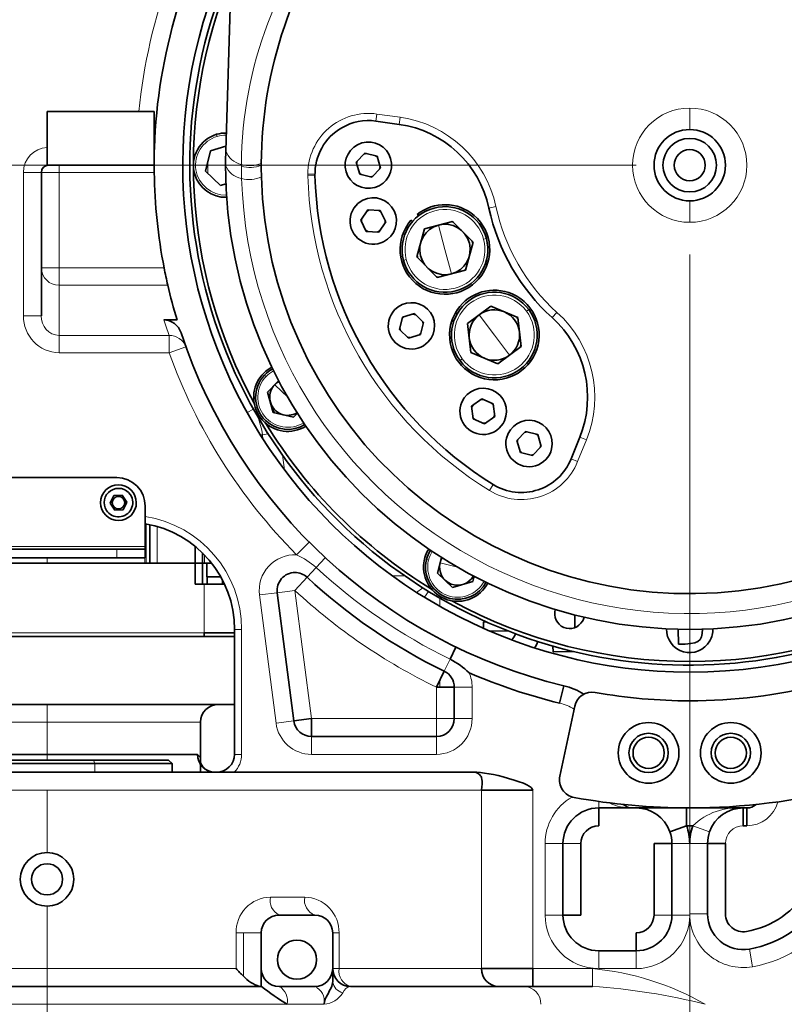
# Model space of a CAD drawing. Header units: millimetres. Extents: x 174 to 8746, y 150 to 6154.
# Tile 18 of 49: x 1941 to 2155, y 3447 to 3723. Entities that reach past the tile are written whole.
import ezdxf

# ---------------------------------------------------------------- set-up
doc = ezdxf.new("R2010")
doc.units = ezdxf.units.MM
doc.header["$MEASUREMENT"] = 0
doc.layers.add('图层0000', color=7, linetype='Continuous', lineweight=25)
doc.layers.add('图层1', color=7, linetype='Continuous', lineweight=35)
doc.dimstyles.new('线性样式 (GB)', dxfattribs={"dimtxt": 2, "dimasz": 2, "dimexe": 1, "dimexo": 0.5, "dimgap": 0.5, "dimtad": 1, "dimdsep": 46, "dimcen": -2.127267, "dimclrd": 7, "dimclre": 7, "dimclrt": 7, "dimadec": 0, "dimazin": 0, "dimtfac": 0.7, "dimtmove": 0, "dimatfit": 1, "dimfxl": 1, "dimfrac": 2, "dimtolj": 1, "dimtzin": 0, "dimlwd": 18, "dimlwe": 18, "dimarcsym": 0})

# ---------------------------------------------------------------- blocks, each defined once
blk = doc.blocks.new('DimBlk2726')
at = {"layer": '图层0000', "color": 7, "linetype": 'Continuous', "lineweight": 18}
for p, q in [((1948.39, 3474.46), (1948.39, 2550.71)), ((2783.36, 2737.9), (2783.36, 2550.71)), ((2008.39, 2580.71), (2723.36, 2580.71))]:
    blk.add_line(p, q, dxfattribs=at)
at = {"layer": '图层0000', "color": 7, "linetype": 'Continuous', "lineweight": -3}
for points in [[(2008.39, 2596.78), (1948.39, 2580.71), (2008.39, 2564.63)], [(2723.36, 2564.63), (2783.36, 2580.71), (2723.36, 2596.78)]]:
    blk.add_solid(points, dxfattribs=at)
at = {"layer": '图层0000', "color": 7, "linetype": 'Continuous', "lineweight": 18, "insert": (2438.56, 2594.36), "char_height": 60, "attachment_point": 8, "line_spacing_factor": 1.2}
blk.add_mtext('\\T1.562500;\\W1;\\FSimSun|b0|i0;28', dxfattribs=at)
blk = doc.blocks.new('DimBlk2727')
at = {"layer": '图层0000', "color": 7, "linetype": 'Continuous', "lineweight": 18}
for p, q in [((3868.7, 3666.96), (3868.7, 2430.71)), ((1948.39, 3474.46), (1948.39, 2430.71)), ((2008.39, 2460.71), (3808.7, 2460.71))]:
    blk.add_line(p, q, dxfattribs=at)
at = {"layer": '图层0000', "color": 7, "linetype": 'Continuous', "lineweight": -3}
for points in [[(2008.39, 2476.78), (1948.39, 2460.71), (2008.39, 2444.63)], [(3808.7, 2444.63), (3868.7, 2460.71), (3808.7, 2476.78)]]:
    blk.add_solid(points, dxfattribs=at)
at = {"layer": '图层0000', "color": 7, "linetype": 'Continuous', "lineweight": 18, "insert": (2687.76, 2474.36), "char_height": 60, "attachment_point": 8, "line_spacing_factor": 1.2}
blk.add_mtext('\\T1.562500;\\W1;\\FSimSun|b0|i0;64', dxfattribs=at)
blk = doc.blocks.new('DimBlk2729')
at = {"layer": '图层0000', "color": 7, "linetype": 'Continuous', "lineweight": 18}
for p, q in [((2113.39, 3681.96), (1434.02, 3681.96)), ((1464.02, 3232.36), (1464.02, 3621.96)), ((2104.73, 3172.36), (1434.02, 3172.36))]:
    blk.add_line(p, q, dxfattribs=at)
at = {"layer": '图层0000', "color": 7, "linetype": 'Continuous', "lineweight": -3}
for points in [[(1480.09, 3621.96), (1464.02, 3681.96), (1447.94, 3621.96)], [(1447.94, 3232.36), (1464.02, 3172.36), (1480.09, 3232.36)]]:
    blk.add_solid(points, dxfattribs=at)
at = {"layer": '图层0000', "color": 7, "linetype": 'Continuous', "lineweight": 18, "insert": (1450.36, 3466.5), "char_height": 60, "attachment_point": 8, "rotation": 90, "line_spacing_factor": 1.2}
blk.add_mtext('\\T1.375000;\\W1;\\FSimSun|b0|i0;16.99', dxfattribs=at)
blk = doc.blocks.new('DimBlk2730')
at = {"layer": '图层0000', "color": 7, "linetype": 'Continuous', "lineweight": 18}
for p, q in [((2113.39, 4481.96), (1446.34, 4481.96)), ((1476.34, 3741.96), (1476.34, 4421.96)), ((2113.39, 3681.96), (1446.34, 3681.96))]:
    blk.add_line(p, q, dxfattribs=at)
at = {"layer": '图层0000', "color": 7, "linetype": 'Continuous', "lineweight": -3}
for points in [[(1492.41, 4421.96), (1476.34, 4481.96), (1460.26, 4421.96)], [(1460.26, 3741.96), (1476.34, 3681.96), (1492.41, 3741.96)]]:
    blk.add_solid(points, dxfattribs=at)
at = {"layer": '图层0000', "color": 7, "linetype": 'Continuous', "lineweight": 18, "insert": (1462.68, 4174.15), "char_height": 60, "attachment_point": 8, "rotation": 90, "line_spacing_factor": 1.2}
blk.add_mtext('\\T1.375000;\\W1;\\FSimSun|b0|i0;26.67', dxfattribs=at)
blk = doc.blocks.new('DimBlk2750')
at = {"layer": '图层0000', "color": 7, "linetype": 'Continuous', "lineweight": 18}
for p, q in [((2113.39, 5422.27), (275.03, 5422.27)), ((305.03, 5362.27), (305.03, 3232.36)), ((2104.73, 3172.36), (275.03, 3172.36))]:
    blk.add_line(p, q, dxfattribs=at)
at = {"layer": '图层0000', "color": 7, "linetype": 'Continuous', "lineweight": -3}
for points in [[(321.11, 5362.27), (305.03, 5422.27), (288.95, 5362.27)], [(288.95, 3232.36), (305.03, 3172.36), (321.11, 3232.36)]]:
    blk.add_solid(points, dxfattribs=at)
at = {"layer": '图层0000', "color": 7, "linetype": 'Continuous', "lineweight": 18, "insert": (290.92, 4174.15), "char_height": 60, "attachment_point": 8, "rotation": 90, "line_spacing_factor": 1.2}
blk.add_mtext('\\T1.531250;\\W1;\\FSimSun|b0|i0;75', dxfattribs=at)
blk = doc.blocks.new('DimBlk2751')
at = {"layer": '图层0000', "color": 7, "linetype": 'Continuous', "lineweight": 18}
for p, q in [((2128.39, 3656.96), (2128.39, 3237.53)), ((1948.39, 3431.96), (1948.39, 3237.53)), ((2068.39, 3267.53), (2008.39, 3267.53)), ((2128.39, 3267.53), (2364.26, 3267.53))]:
    blk.add_line(p, q, dxfattribs=at)
at = {"layer": '图层0000', "color": 7, "linetype": 'Continuous', "lineweight": -3}
for points in [[(2008.39, 3283.61), (1948.39, 3267.53), (2008.39, 3251.46)], [(2068.39, 3251.46), (2128.39, 3267.53), (2068.39, 3283.61)]]:
    blk.add_solid(points, dxfattribs=at)
at = {"layer": '图层0000', "color": 7, "linetype": 'Continuous', "lineweight": 18, "insert": (2255.78, 3281.19), "char_height": 60, "attachment_point": 8, "line_spacing_factor": 1.2}
blk.add_mtext('\\T1.484375;\\W1;\\FSimSun|b0|i0;180', dxfattribs=at)

msp = doc.modelspace()

# ---------------------------------------------------------------- hatches: boundary and pattern name
at = {"layer": '图层0000', "linetype": 'Continuous', "lineweight": -3}
h = msp.add_hatch(dxfattribs=at)
h.set_pattern_fill('ANSI31', color=256, scale=95.25, style=0, pattern_type=2)
h.set_pattern_definition([(45, (0, 0), (-67.3519, 67.3519), [])])
edge = h.paths.add_edge_path(flags=16)
edge.add_arc((2928.394, 3681.96), 940.31, 261.127489, 360)
edge.add_arc((2128.394, 3681.96), 1740.31, 0, 160)
edge.add_arc((1376.64, 3955.576), 940.31, 23.285228, 160)
edge.add_arc((2128.394, 3681.96), 654.97, 0, 80.157033)
edge.add_line((2783.364, 3681.96), (2783.364, 2752.901))

# ---------------------------------------------------------------- linework, layer by layer
at = {"layer": '图层0000', "color": 251, "linetype": 'Continuous', "lineweight": 18}
for p, q in [((2128.394, 3691.96), (2128.394, 3697.96)), ((2040.517, 3694.31), (2040.795, 3696.291)), ((2047.276, 3695.38), (2040.795, 3696.291)), ((2047.276, 3695.38), (2046.998, 3693.399)), ((1996.055, 3690.027), (1995.888, 3690.604)), ((1978.394, 3686.801), (1978.472, 3686.798)), ((1951.789, 3679.96), (1951.789, 3681.96)), ((2002.835, 3681.659), (2002.835, 3682.191)), ((1946.789, 3679.96), (1941.789, 3679.96)), ((1941.789, 3679.96), (1941.789, 3639.78)), ((1946.789, 3679.96), (1951.789, 3679.96)), ((1978.408, 3679.96), (1951.789, 3679.96)), ((1951.789, 3679.96), (1951.789, 3653.177)), ((2021.429, 3679.456), (2023.429, 3679.456)), ((2021.429, 3679.456), (2021.436, 3678.983)), ((2021.436, 3678.983), (2023.435, 3679.039)), ((2074.117, 3670.372), (2072.162, 3669.955)), ((2128.394, 3665.96), (2128.394, 3671.96)), ((2058.05, 3665.195), (2059.844, 3658.356)), ((2070.678, 3661.198), (2071.451, 3661.401)), ((2059.844, 3658.356), (2061.639, 3651.516)), ((2048.237, 3655.311), (2049.011, 3655.514)), ((1946.789, 3653.177), (1951.789, 3653.177)), ((1951.789, 3653.177), (1981.182, 3653.177)), ((1951.789, 3653.177), (1951.789, 3648.348)), ((1982.209, 3648.348), (1951.789, 3648.348)), ((1951.789, 3648.348), (1951.789, 3634.257)), ((2069.452, 3640.065), (2073.678, 3634.395)), ((2082.658, 3641.089), (2083.299, 3641.567)), ((2091.221, 3640.748), (2089.881, 3639.263)), ((1946.789, 3639.78), (1941.789, 3639.78)), ((2073.678, 3634.395), (2077.904, 3628.726)), ((1951.789, 3634.257), (1982.568, 3634.257)), ((1951.789, 3634.257), (1951.789, 3629.427)), ((1982.568, 3629.427), (1982.568, 3634.257)), ((1951.789, 3629.427), (1982.568, 3629.427)), ((1987.272, 3631.122), (1982.568, 3629.427)), ((2064.057, 3627.224), (2064.698, 3627.702)), ((2009.751, 3622.777), (2009.318, 3623.192)), ((2012.163, 3620.462), (2015.811, 3616.96)), ((2006.186, 3613.658), (2004.44, 3612.683)), ((2008.163, 3606.406), (2008.721, 3606.478)), ((2008.721, 3606.478), (2010.351, 3606.688)), ((2008.875, 3605.285), (2008.721, 3606.478)), ((2097.006, 3598.931), (2099.457, 3604.999)), ((2097.603, 3605.748), (2099.457, 3604.999)), ((2014.337, 3600.775), (2014.867, 3596.663)), ((2097.006, 3598.931), (2095.151, 3599.68)), ((2072.337, 3590.819), (2073.385, 3592.523)), ((1976.194, 3570.46), (1976.194, 3581.488)), ((1979.194, 3570.46), (1979.194, 3580.789)), ((1975.894, 3575.196), (1920.894, 3575.196)), ((1967.894, 3571.96), (1967.894, 3574.46)), ((2021.835, 3576.389), (2018.283, 3572.87)), ((1948.394, 3571.96), (1948.394, 3570.46)), ((1975.773, 3571.96), (1975.773, 3570.46)), ((1992.536, 3570.46), (1992.536, 3572.735)), ((2026.327, 3572.041), (2023.775, 3569.293)), ((2055.238, 3571.384), (2054.655, 3571.528)), ((2021.223, 3566.545), (2023.775, 3569.293)), ((2058.483, 3570.585), (2063.394, 3569.376)), ((2017.821, 3562.881), (2021.223, 3566.545)), ((2045.094, 3566.96), (2048.551, 3566.96)), ((1992.394, 3550.96), (1992.394, 3564.61)), ((2012.862, 3562.242), (2017.821, 3562.881)), ((2017.821, 3562.881), (2022.451, 3526.96)), ((2053.658, 3563.577), (2051.903, 3562.323)), ((2012.862, 3562.242), (2007.903, 3561.602)), ((2007.903, 3561.602), (2012.533, 3525.681)), ((2055.264, 3562.578), (2054.099, 3560.946)), ((2058.619, 3561.106), (2058.394, 3560.716)), ((2058.394, 3560.716), (2058.394, 3558.412)), ((2000.894, 3551.96), (2002.894, 3551.96)), ((2002.894, 3516.96), (2002.894, 3551.96)), ((1904.394, 3550.96), (1992.394, 3550.96)), ((2061.271, 3543.636), (2059.634, 3540.262)), ((2057.451, 3535.764), (2057.451, 3526.96)), ((2058.394, 3537.708), (2058.394, 3535.764)), ((2062.451, 3535.764), (2067.451, 3535.764)), ((2067.451, 3526.96), (2067.451, 3535.764)), ((1948.394, 3525.96), (1948.394, 3530.96)), ((2057.451, 3526.96), (2022.451, 3526.96)), ((2062.451, 3526.96), (2057.451, 3526.96)), ((2057.451, 3526.96), (2057.451, 3521.96)), ((2062.451, 3526.96), (2067.451, 3526.96)), ((1905.394, 3525.96), (1948.394, 3525.96)), ((1991.394, 3525.96), (1948.394, 3525.96)), ((1948.394, 3525.96), (1948.394, 3516.96)), ((2017.492, 3526.32), (2012.533, 3525.681)), ((2022.451, 3521.96), (2022.451, 3516.96)), ((2057.451, 3521.96), (2057.451, 3516.96)), ((1948.394, 3515.36), (1948.394, 3516.96)), ((2000.894, 3516.96), (2002.894, 3516.96)), ((2022.451, 3516.96), (2057.451, 3516.96)), ((1961.406, 3515.36), (1961.788, 3514.36)), ((1961.788, 3514.36), (1961.788, 3511.96)), ((1948.394, 3506.96), (1820.894, 3506.96)), ((1948.394, 3489.46), (1948.394, 3506.96)), ((1948.394, 3506.96), (2070.092, 3506.96)), ((2070.092, 3506.96), (2070.092, 3456.96)), ((2084.409, 3456.96), (2084.409, 3506.96)), ((2102.893, 3503.775), (2102.893, 3501.96)), ((2129.252, 3496.96), (2133.966, 3495.293)), ((2092.893, 3491.96), (2087.893, 3491.96)), ((2087.893, 3491.96), (2087.893, 3471.96)), ((2092.893, 3491.96), (2097.893, 3491.96)), ((2123.394, 3491.96), (2128.394, 3491.96)), ((2128.394, 3472.26), (2128.394, 3491.96)), ((2128.394, 3491.96), (2133.394, 3491.96)), ((1948.394, 3456.96), (1948.394, 3474.46)), ((2020.564, 3476.96), (2010.942, 3476.96)), ((2092.893, 3471.96), (2087.893, 3471.96)), ((2118.394, 3471.96), (2123.394, 3471.96)), ((2123.394, 3471.96), (2128.395, 3471.96)), ((2128.395, 3471.96), (2128.394, 3472.26)), ((2128.394, 3472.26), (2133.394, 3472.26)), ((2001.319, 3466.96), (2003.394, 3466.96)), ((2001.319, 3466.96), (2001.319, 3456.96)), ((2008.394, 3466.96), (2003.394, 3466.96)), ((2003.394, 3466.96), (2003.394, 3454.848)), ((2028.394, 3466.96), (2030.187, 3466.96)), ((2030.187, 3456.96), (2030.187, 3466.96)), ((2102.893, 3461.96), (2102.893, 3456.96)), ((2113.394, 3461.96), (2113.394, 3456.96)), ((2145.984, 3457.485), (2145.121, 3462.41)), ((1895.47, 3456.96), (1948.394, 3456.96)), ((1948.394, 3456.96), (2001.319, 3456.96)), ((2028.394, 3456.96), (2030.187, 3456.96)), ((2030.187, 3456.96), (2070.092, 3456.96)), ((2101.142, 3456.96), (2084.409, 3456.96)), ((2101.143, 3451.96), (2101.142, 3456.96)), ((2102.893, 3456.96), (2113.394, 3456.96)), ((1948.394, 3446.96), (1888.394, 3446.96)), ((1948.394, 3431.96), (1948.394, 3446.96)), ((1948.394, 3446.96), (2015.636, 3446.96)), ((2015.636, 3446.96), (2025.981, 3446.96))]:
    msp.add_line(p, q, dxfattribs=at)
at = {"layer": '图层0000', "color": 7}
msp.add_arc((2128.394, 3681.96), 1740.31, 0, 160, dxfattribs=at)
at = {"layer": '图层0000', "color": 251, "linetype": 'Continuous', "lineweight": 18}
for centre, radius, start, end in [((2128.394, 3681.96), 155, 145.21333, 174.44656), ((2117.128, 3681.36), 114.296, 139.0164, 179.58338), ((2128.394, 3681.962), 125.559, 181.70072, 12.56469), ((2128.395, 3681.96), 16, 90.00243, 269.99757), ((2128.394, 3681.96), 16, 270.00243, 89.99757), ((2038.429, 3679.456), 17, 81.99857, 180.00129), ((2042.821, 3663.689), 32.002, 12.05384, 81.99721), ((1998.394, 3681.96), 8.4, 106.17121, 271.85042), ((1998.394, 3681.96), 8.4, 88.64229, 106.17121), ((1948.789, 3679.96), 7, 93.22806, 180), ((2003.866, 3687.784), 5.688, 198.0486, 259.5546), ((2128.334, 3681.961), 134.94, 179.63635, 180.94703), ((2003.749, 3683.848), 5.678, 199.4241, 261.28984), ((2005.235, 3689.973), 8.144, 252.86012, 292.83686), ((2005.202, 3689.442), 8.135, 253.08287, 293.10659), ((2129.444, 3681.973), 126.609, 180.1419, 181.69157), ((2005.048, 3685.985), 8.045, 254.43643, 294.92937), ((2128.395, 3681.96), 107, 181.59416, 238.40584), ((2128.391, 3681.957), 55.496, 192.04969, 227.95031), ((2059.846, 3658.355), 11.201, 104.7068, 194.69516), ((2059.843, 3658.355), 11.201, 14.70645, 104.69481), ((2059.843, 3658.357), 11.201, 284.70645, 14.69481), ((2059.845, 3658.357), 11.201, 194.7068, 284.69516), ((1951.705, 3653.264), 4.917, 181.01019, 270.97576), ((2073.678, 3634.394), 11.201, 36.70645, 126.69481), ((2073.68, 3634.395), 11.201, 126.7068, 216.69516), ((2073.676, 3634.396), 11.201, 306.70645, 36.69481), ((2069.785, 3616.986), 32.002, 338.00279, 47.94616), ((1951.969, 3639.608), 10.182, 179.03129, 268.98276), ((1952.066, 3639.533), 5.283, 177.31909, 266.98894), ((2128.386, 3686.786), 154.991, 198.10452, 199.81114), ((1982.749, 3629.432), 4.828, 20.48325, 92.15433), ((2128.39, 3681.957), 154.995, 199.81069, 224.7333), ((2073.678, 3634.397), 11.201, 216.7068, 306.69516), ((2015.811, 3616.96), 8.4, 118.14866, 136.17121), ((2015.811, 3616.96), 8.4, 136.17121, 301.85141), ((1988.906, 3603.979), 24.806, 20.46781, 26.57056), ((1988.725, 3603.9), 20.161, 7.34756, 22.47754), ((2081.244, 3605.299), 17, 238.40465, 338.00128), ((1970.894, 3551.96), 32, 0, 81.0107), ((2063.394, 3569.376), 8.4, 148.14858, 166.17121), ((2017.821, 3562.881), 10, 87.3507, 187.34456), ((2008.657, 3552.088), 22.903, 48.6929, 65.14573), ((2063.394, 3569.376), 8.4, 166.17121, 331.85142), ((2128.394, 3681.96), 153.75, 227.12101, 244.11443), ((2128.393, 3681.958), 162.498, 227.12078, 244.11447), ((2057.451, 3535.764), 10, 0, 23.88067), ((2088.394, 3516.732), 15, 59.44487, 76.39104), ((2057.451, 3526.96), 10, 270, 0), ((2022.451, 3526.96), 10, 187.34456, 270), ((1989.019, 3515.182), 2.353, 347.56648, 49.05878), ((1995.895, 3516.959), 6.999, 314.41352, 0.00171), ((2102.893, 3491.96), 15, 119.49174, 180), ((2112.08, 3516.378), 14.422, 244.33472, 271.24876), ((2144.394, 3505.96), 9, 270, 345.21336), ((2141.877, 3483.752), 18.27, 85.23503, 133.7074), ((2143.394, 3491.96), 5, 90, 180), ((2011.129, 3467.149), 9.812, 91.09545, 181.10797), ((2015.329, 3476.01), 4.489, 167.79343, 244.46857), ((2024.895, 3476.11), 4.414, 168.90257, 250.12042), ((2020.378, 3467.151), 9.81, 358.8814, 88.91518), ((2139.941, 3491.96), 35, 279.94192, 330), ((2102.893, 3471.96), 15, 180, 270), ((2113.395, 3471.96), 15, 269.99754, 359.99963), ((2143.395, 3472.263), 15.003, 181.157, 279.93935), ((2034.541, 3456.224), 4.416, 170.41118, 254.94993), ((2093.848, 3378.881), 78.418, 60.24364, 84.66291), ((2032.074, 3453.781), 3.701, 186.22373, 257.29988), ((2011.078, 3447.919), 4.658, 348.1184, 60.17268), ((2021.604, 3447.888), 4.448, 349.62213, 66.27087), ((2025.37, 3453.91), 6.977, 275.01834, 327.58476), ((2033.687, 3449.443), 2.533, 96.62947, 163.33586), ((2081.862, 3447.147), 4.817, 357.76671, 87.57733), ((2090.057, 3279.324), 172.991, 75.70594, 86.32584)]:
    msp.add_arc(centre, radius, start, end, dxfattribs=at)
at = {"layer": '图层1', "color": 7, "linetype": 'Continuous', "lineweight": 35}
for p, q in [((1998.458, 3686.022), (2023.446, 4485.241)), ((1978.394, 3696.96), (1948.394, 3696.96)), ((1948.394, 3696.96), (1948.394, 3681.96)), ((1978.394, 3681.96), (1978.394, 3696.96)), ((2046.998, 3693.399), (2040.517, 3694.31)), ((1994.181, 3686.004), (1998.502, 3687.257)), ((1992.786, 3680.333), (1994.181, 3686.004)), ((2037.402, 3685.339), (2034.972, 3682.79)), ((2040.825, 3684.508), (2037.402, 3685.339)), ((2040.825, 3684.508), (2041.817, 3681.129)), ((1948.394, 3681.96), (1978.394, 3681.96)), ((2034.972, 3682.79), (2035.964, 3679.411)), ((1946.789, 3679.96), (1946.789, 3653.177)), ((1996.999, 3676.289), (1992.786, 3680.333)), ((2035.964, 3679.411), (2039.386, 3678.58)), ((2041.817, 3681.129), (2039.386, 3678.58)), ((1998.5, 3676.724), (1996.999, 3676.289)), ((2038.198, 3669.487), (2036.247, 3666.555)), ((2041.713, 3669.263), (2038.198, 3669.487)), ((2041.713, 3669.263), (2043.276, 3666.108)), ((2052.035, 3668.18), (2052.46, 3667.815)), ((2036.247, 3666.555), (2037.811, 3663.399)), ((2043.276, 3666.108), (2041.325, 3663.176)), ((2050.739, 3666.172), (2050.322, 3666.531)), ((2061.999, 3666.231), (2054.101, 3664.159)), ((2067.742, 3660.428), (2061.999, 3666.231)), ((2037.811, 3663.399), (2041.325, 3663.176)), ((2054.101, 3664.159), (2051.947, 3656.284)), ((2065.587, 3652.552), (2067.742, 3660.428)), ((2051.947, 3656.284), (2057.69, 3650.48)), ((1946.789, 3639.78), (1946.789, 3653.177)), ((2057.69, 3650.48), (2065.587, 3652.552)), ((2047.903, 3639.39), (2051.283, 3640.382)), ((2051.283, 3640.382), (2053.831, 3637.952)), ((2062.757, 3640.578), (2063.288, 3640.399)), ((2072.725, 3642.504), (2066.179, 3637.625)), ((2080.224, 3639.275), (2072.725, 3642.504)), ((1981.068, 3638.623), (1984.791, 3638.623)), ((2047.073, 3635.968), (2047.903, 3639.39)), ((2053.831, 3637.952), (2053.001, 3634.529)), ((2062.308, 3638.232), (2061.787, 3638.408)), ((2066.179, 3637.625), (2067.132, 3629.516)), ((2081.177, 3631.166), (2080.224, 3639.275)), ((2049.622, 3633.537), (2047.073, 3635.968)), ((2053.001, 3634.529), (2049.622, 3633.537)), ((2067.132, 3629.516), (2074.631, 3626.286)), ((2074.631, 3626.286), (2081.177, 3631.166)), ((2013.256, 3621.601), (2010.14, 3618.355)), ((2010.14, 3618.355), (2011.767, 3612.747)), ((2067.317, 3614.428), (2070.153, 3616.516)), ((2070.153, 3616.516), (2073.38, 3615.104)), ((2073.38, 3615.104), (2073.77, 3611.603)), ((2017.438, 3611.351), (2011.767, 3612.747)), ((2018.52, 3612.478), (2017.438, 3611.351)), ((2067.707, 3610.928), (2067.317, 3614.428)), ((2070.934, 3609.515), (2067.707, 3610.928)), ((2073.77, 3611.603), (2070.934, 3609.515)), ((2079.972, 3604.848), (2082.402, 3607.397)), ((2082.402, 3607.397), (2085.825, 3606.566)), ((2080.964, 3601.469), (2079.972, 3604.848)), ((2085.825, 3606.566), (2086.817, 3603.187)), ((2097.603, 3605.748), (2095.151, 3599.68)), ((2084.386, 3600.638), (2080.964, 3601.469)), ((2086.817, 3603.187), (2084.386, 3600.638)), ((1967.894, 3594.46), (1928.894, 3594.46)), ((1967.105, 3589.434), (1966.04, 3587.33)), ((1969.459, 3589.563), (1967.105, 3589.434)), ((1969.459, 3589.563), (1970.749, 3587.589)), ((1969.684, 3585.486), (1970.749, 3587.589)), ((1966.04, 3587.33), (1967.33, 3585.356)), ((1969.684, 3585.486), (1967.33, 3585.356)), ((1975.894, 3575.196), (1975.894, 3586.46)), ((1977.194, 3570.46), (1977.194, 3581.291)), ((1967.894, 3574.46), (1928.894, 3574.46)), ((1975.894, 3574.46), (1967.894, 3574.46)), ((1975.894, 3574.46), (1975.894, 3575.196)), ((1975.894, 3571.96), (1975.894, 3574.46)), ((1989.894, 3570.46), (1989.894, 3575.176)), ((1928.894, 3571.96), (1967.894, 3571.96)), ((1967.894, 3571.96), (1975.894, 3571.96)), ((1991.894, 3570.46), (1991.894, 3573.384)), ((2057.786, 3567.75), (2058.861, 3572.118)), ((1989.894, 3570.46), (1906.894, 3570.46)), ((1979.194, 3570.46), (1989.894, 3570.46)), ((1989.894, 3564.61), (1989.894, 3570.46)), ((1989.894, 3570.46), (1991.894, 3570.46)), ((1991.894, 3570.46), (1991.894, 3564.61)), ((1991.894, 3570.46), (1992.536, 3570.46)), ((1992.536, 3570.46), (1994.511, 3570.46)), ((1993.16, 3566.71), (1993.16, 3570.46)), ((1993.16, 3566.71), (1997.018, 3566.71)), ((1993.22, 3566.71), (1993.22, 3564.61)), ((1997.575, 3564.61), (1997.575, 3565.676)), ((2061.999, 3563.706), (2057.786, 3567.75)), ((2067.981, 3566.85), (2067.607, 3565.332)), ((1992.394, 3564.61), (1989.894, 3564.61)), ((1998.097, 3564.61), (1992.394, 3564.61)), ((2067.607, 3565.332), (2061.999, 3563.706)), ((2012.862, 3562.242), (2017.492, 3526.32)), ((2096.192, 3556.011), (2096.215, 3552.467)), ((2000.894, 3551.96), (2000.894, 3516.96)), ((2071.348, 3554.109), (2070.638, 3554.105)), ((2070.638, 3554.105), (2070.649, 3552.231)), ((2125.196, 3551.999), (2125.226, 3547.821)), ((2000.894, 3549.96), (1895.894, 3549.96)), ((1992.394, 3550.96), (2000.894, 3550.96)), ((1992.394, 3549.96), (1992.394, 3550.96)), ((2077.556, 3551.516), (2072.356, 3551.485)), ((2061.271, 3543.636), (2062.908, 3547.009)), ((2090.09, 3547.302), (2090.104, 3545.644)), ((2095.955, 3545.77), (2090.104, 3545.644)), ((2057.451, 3535.764), (2059.634, 3540.262)), ((2062.451, 3535.764), (2057.451, 3535.764)), ((2062.451, 3526.96), (2062.451, 3535.764)), ((2093.1, 3536.171), (2091.924, 3531.311)), ((1895.894, 3530.96), (2000.894, 3530.96)), ((2092.025, 3510.854), (2096.185, 3530.426)), ((2017.492, 3526.32), (2022.451, 3526.96)), ((2022.451, 3526.96), (2022.451, 3521.96)), ((1991.394, 3525.96), (1991.394, 3514.484)), ((2022.451, 3521.96), (2057.451, 3521.96)), ((1906.228, 3516.96), (1948.394, 3516.96)), ((1948.394, 3516.96), (1990.561, 3516.96)), ((2148.394, 3517.77), (2148.394, 3516.953)), ((1961.788, 3514.36), (1913.394, 3514.36)), ((1961.406, 3515.36), (1914.394, 3515.36)), ((1982.394, 3515.36), (1961.406, 3515.36)), ((1961.788, 3514.36), (1983.394, 3514.36)), ((1983.394, 3514.36), (1982.394, 3515.36)), ((1983.394, 3514.36), (1983.394, 3511.96)), ((2067.768, 3511.96), (1825.894, 3511.96)), ((2084.409, 3506.96), (2070.092, 3506.96)), ((2102.893, 3501.96), (2112.394, 3501.96)), ((2102.893, 3496.96), (2102.893, 3501.96)), ((2112.394, 3501.96), (2144.394, 3501.96)), ((2127.537, 3496.96), (2127.537, 3501.96)), ((2143.394, 3496.96), (2143.394, 3501.96)), ((2144.394, 3501.96), (2144.394, 3496.96)), ((2127.537, 3496.96), (2122.822, 3495.293)), ((2127.537, 3496.96), (2129.252, 3496.96)), ((2144.394, 3496.96), (2143.394, 3496.96)), ((2092.893, 3471.96), (2092.893, 3491.96)), ((2097.893, 3471.96), (2097.893, 3491.96)), ((2123.394, 3491.96), (2118.394, 3491.96)), ((2118.394, 3491.96), (2118.394, 3471.96)), ((2123.394, 3491.96), (2123.394, 3471.96)), ((2133.394, 3491.96), (2138.394, 3491.96)), ((2133.394, 3491.96), (2133.394, 3472.26)), ((2138.394, 3491.96), (2138.394, 3472.26)), ((2013.394, 3471.96), (2023.394, 3471.96)), ((2092.893, 3471.96), (2097.893, 3471.96)), ((2008.394, 3466.96), (2008.394, 3456.96)), ((2028.394, 3466.96), (2028.394, 3456.96)), ((2113.394, 3466.96), (2113.394, 3461.96)), ((2113.394, 3461.96), (2102.893, 3461.96)), ((2008.394, 3451.96), (2008.394, 3456.96)), ((2028.394, 3456.96), (2028.394, 3453.38)), ((2070.092, 3456.96), (2084.409, 3456.96)), ((2084.409, 3456.96), (2084.409, 3451.96)), ((1893.394, 3451.96), (2008.446, 3451.96)), ((2023.394, 3451.96), (2013.394, 3451.96)), ((2033.394, 3451.96), (2082.065, 3451.96)), ((2082.065, 3451.96), (2101.143, 3451.96))]:
    msp.add_line(p, q, dxfattribs=at)
for centre, radius, start, end in [((2128.394, 3681.96), 142, 270, 36.94937), ((2128.394, 3681.96), 140, 240, 35.09219), ((2128.394, 3681.96), 150, 148.28278, 178.15143), ((2128.394, 3681.96), 120, 142.47397, 179.75752), ((2128.394, 3681.96), 142, 154.48505, 270), ((2128.394, 3681.96), 140, 156.42243, 240), ((2128.394, 3681.96), 139, 157.47808, 208.63853), ((2038.429, 3679.456), 15, 120, 181.59407), ((2038.429, 3679.456), 15, 82, 120), ((2042.823, 3663.691), 30, 12.05104, 82), ((1998.394, 3681.96), 9, 106.17121, 196.17121), ((1998.394, 3681.96), 9, 88.61342, 106.17121), ((2128.394, 3681.96), 10, 90, 270), ((2128.394, 3681.96), 10, 270.00001, 89.99999), ((1973.475, 3686.96), 5, 349.69415, 358.15143), ((2038.394, 3681.96), 6.5, 106.35977, 286.35977), ((2038.394, 3681.96), 6.5, 286.35977, 106.35977), ((2128.394, 3681.96), 7.5, 90, 270), ((2128.394, 3681.96), 7.5, 270, 90), ((2128.394, 3681.96), 130, 178.20922, 179.9995), ((2038.394, 3681.96), 3.324, 99.76661, 112.95296), ((2038.394, 3681.96), 3.324, 39.76663, 52.95293), ((2128.394, 3681.96), 4.365, 90, 270), ((2128.394, 3681.96), 4.365, 270.00003, 89.99997), ((1948.789, 3679.96), 2, 90, 180), ((2128.394, 3681.96), 150, 180, 180.76397), ((2128.394, 3681.96), 130, 180, 360), ((2128.394, 3681.96), 120, 179.75752, 180), ((2128.394, 3681.96), 120, 180, 181.56143), ((2128.394, 3681.96), 120, 181.56143, 360), ((2038.394, 3681.96), 3.323, 159.76659, 172.95296), ((2038.394, 3681.96), 3.323, 339.76663, 352.95291), ((2128.394, 3681.96), 150, 180.76397, 191.06266), ((1998.394, 3681.96), 9, 196.17121, 271.98294), ((2128.394, 3681.96), 105, 181.59407, 238.40593), ((2038.394, 3681.96), 3.324, 219.76658, 232.95294), ((2038.394, 3681.96), 3.323, 279.7666, 292.95291), ((2039.762, 3666.331), 6.5, 116.35977, 296.35977), ((2039.762, 3666.331), 6.5, 296.35977, 116.35977), ((2059.844, 3658.356), 12.55, 49.35501, 128.48296), ((2059.844, 3658.356), 12, 14.70081, 104.70081), ((2039.762, 3666.331), 3.324, 109.76661, 122.95296), ((2039.762, 3666.331), 3.323, 49.76663, 62.95293), ((2059.844, 3658.356), 12, 104.70081, 194.70081), ((2059.844, 3658.356), 12.55, 229.35501, 49.35501), ((2128.394, 3681.96), 57.5, 192.05104, 227.94896), ((2039.762, 3666.331), 3.324, 169.76658, 182.95296), ((2039.762, 3666.331), 3.323, 349.76663, 2.95291), ((2059.844, 3658.356), 12.55, 139.35501, 229.35501), ((2059.844, 3658.356), 7.071, 104.70081, 284.70081), ((2059.844, 3658.356), 7.071, 284.70081, 104.70081), ((2059.844, 3658.356), 8, 72.58741, 76.8142), ((2039.762, 3666.331), 3.324, 229.76658, 242.95294), ((2039.762, 3666.331), 3.324, 289.76661, 302.95291), ((2059.844, 3658.356), 8, 132.58741, 136.8142), ((2059.844, 3658.356), 12, 284.70081, 14.70081), ((2059.844, 3658.356), 8, 12.58741, 16.8142), ((2059.844, 3658.356), 8, 192.58741, 196.8142), ((2059.844, 3658.356), 12, 194.70081, 284.70081), ((2128.394, 3681.96), 150, 191.06266, 192.94878), ((2059.844, 3658.356), 8, 312.58741, 316.8142), ((2128.394, 3681.96), 150, 192.94878, 196.79289), ((2059.844, 3658.356), 8, 252.58741, 256.8142), ((2073.678, 3634.395), 12.55, 71.35501, 150.48296), ((2073.678, 3634.395), 12, 36.70081, 126.70081), ((2073.678, 3634.395), 12.55, 251.35501, 71.35501), ((2050.452, 3636.96), 6.5, 316.35977, 136.35977), ((2073.678, 3634.395), 12, 126.70081, 216.70081), ((2050.452, 3636.96), 6.5, 136.35977, 316.35977), ((2050.452, 3636.96), 3.323, 69.76663, 82.95294), ((2073.678, 3634.395), 12.55, 150.48296, 161.35501), ((2073.678, 3634.395), 7.071, 126.70081, 186.70081), ((2073.678, 3634.395), 7.071, 306.70081, 126.70081), ((2073.678, 3634.395), 8, 94.58741, 98.8142), ((2073.678, 3634.395), 12, 306.70081, 36.70081), ((1980.996, 3633.447), 5.176, 17.59228, 89.20547), ((2050.452, 3636.96), 3.323, 129.7666, 142.95296), ((2050.452, 3636.96), 3.323, 9.76663, 22.95291), ((2073.678, 3634.395), 12.55, 161.35501, 251.35501), ((2073.678, 3634.395), 8, 34.58741, 38.8142), ((2069.788, 3616.987), 30, 338, 47.94896), ((2128.394, 3681.96), 150, 198.23947, 256.39104), ((2050.452, 3636.96), 3.324, 189.76658, 202.95296), ((2050.452, 3636.96), 3.324, 309.76661, 322.95291), ((2050.452, 3636.96), 3.324, 249.76659, 262.95293), ((2073.678, 3634.395), 7.071, 186.70081, 246.70081), ((2073.678, 3634.395), 8, 334.58741, 338.8142), ((2073.678, 3634.395), 12, 216.70081, 306.70081), ((2073.678, 3634.395), 7.071, 246.70081, 306.70081), ((2015.811, 3616.96), 9.55, 117.89505, 142.44828), ((2015.811, 3616.96), 9, 118.01635, 136.17121), ((2015.811, 3616.96), 9.55, 142.44828, 302.10499), ((2015.811, 3616.96), 9, 136.17121, 226.17121), ((2015.811, 3616.96), 5.057, 118.88542, 136.17121), ((2015.811, 3616.96), 5.057, 136.17121, 196.17121), ((2070.543, 3613.016), 6.5, 336.35977, 156.35977), ((2015.811, 3616.96), 5.057, 196.17121, 301.11454), ((2070.543, 3613.016), 6.5, 156.35977, 336.35977), ((2070.543, 3613.016), 3.324, 89.76662, 102.95294), ((2070.543, 3613.016), 3.324, 29.76663, 42.95292), ((2070.543, 3613.016), 3.324, 149.7666, 162.95296), ((2015.811, 3616.96), 9, 226.17121, 301.98371), ((2128.394, 3681.96), 139, 211.36147, 238.63853), ((2070.543, 3613.016), 3.323, 209.76658, 222.95295), ((2070.543, 3613.016), 3.323, 269.76659, 282.95293), ((2070.543, 3613.016), 3.323, 329.76661, 342.95291), ((2083.394, 3604.017), 6.5, 346.35977, 166.35977), ((2083.394, 3604.017), 3.323, 99.76662, 112.95294), ((2083.394, 3604.017), 6.5, 166.35977, 346.35977), ((2083.394, 3604.017), 3.323, 159.7666, 172.95296), ((2083.394, 3604.017), 3.324, 39.76663, 52.95292), ((2083.394, 3604.017), 3.323, 219.76658, 232.95295), ((2083.394, 3604.017), 3.323, 339.76662, 352.95291), ((2081.244, 3605.299), 15, 238.40593, 338), ((2083.394, 3604.017), 3.324, 279.76659, 292.95293), ((1967.894, 3586.46), 8, 0, 90), ((1968.394, 3587.46), 5, 67.48257, 247.48257), ((1968.394, 3587.46), 4, 33.15762, 213.15762), ((1968.394, 3587.46), 5, 247.48257, 67.48257), ((1968.394, 3587.46), 4, 213.15762, 33.15762), ((1968.394, 3587.46), 1.75, 90, 270), ((1968.394, 3587.46), 1.75, 270, 90), ((1970.894, 3551.96), 30, 0, 80.40593), ((2063.394, 3569.376), 9.55, 147.89501, 172.44828), ((2063.394, 3569.376), 9, 148.01629, 166.17121), ((2063.394, 3569.376), 9, 166.17121, 256.17121), ((2063.394, 3569.376), 5.057, 148.88541, 166.17121), ((2063.394, 3569.376), 9.55, 172.44828, 332.10499), ((2063.394, 3569.376), 5.057, 166.17121, 331.11459), ((2017.821, 3562.881), 5, 90, 187.34456), ((2017.821, 3562.881), 5, 47.12101, 90), ((2128.394, 3681.96), 157.5, 227.12101, 244.11443), ((2063.394, 3569.376), 9, 256.17121, 331.98371), ((2128.394, 3681.96), 139, 241.36147, 298.63853), ((2094.748, 3556.389), 4.188, 164.07704, 330), ((2094.748, 3556.389), 4.188, 330, 345.92324), ((2128.394, 3551.96), 6.5, 178.56746, 330), ((2128.394, 3551.96), 6.5, 330, 1.43254), ((2076.473, 3551.524), 3.197, 308.60595, 345.9437), ((2128.394, 3681.96), 150, 270, 298.15143), ((2080.832, 3550.118), 5.245, 320.61018, 342.96896), ((2050.71, 3523.313), 22.903, 46.08595, 62.54003), ((2057.451, 3535.764), 5, 0, 64.11443), ((2128.388, 3681.949), 154.988, 246.50335, 256.39247), ((2088.394, 3516.732), 20, 58.72608, 76.39104), ((2101.076, 3529.386), 5, 79.84857, 168), ((2128.394, 3681.96), 150, 259.84857, 270), ((1996.394, 3525.96), 5, 90.00043, 180), ((2057.451, 3526.96), 5, 270, 0), ((2022.451, 3526.96), 5, 187.34456, 270), ((2116.885, 3517.362), 8.5, 90, 270), ((2116.885, 3517.362), 8.5, 270, 90), ((2139.904, 3517.362), 8.5, 90, 270), ((2139.904, 3517.362), 8.5, 270, 90), ((2116.885, 3517.362), 5.5, 90, 270), ((2116.885, 3517.362), 4.375, 0, 180), ((2116.885, 3517.362), 5.5, 270, 90), ((2128.394, 3681.96), 180, 270, 298.36275), ((2139.904, 3517.362), 5.5, 90, 270), ((2139.904, 3517.362), 4.375, 90, 270), ((2139.904, 3517.362), 5.5, 270, 90), ((2139.904, 3517.362), 4.375, 270, 90), ((1995.513, 3516.912), 4.953, 179.4488, 269.42969), ((1995.894, 3516.96), 5, 270, 0), ((2088.394, 3516.732), 20, 0.73437, 1.79534), ((2116.885, 3517.362), 4.375, 180, 0), ((1995.38, 3516.333), 4.375, 199.48493, 271.10254), ((1955.729, 3512.066), 35.663, 359.82933, 3.56227), ((2096.915, 3509.814), 5, 168, 259.63725), ((2128.394, 3681.96), 180, 259.63725, 270), ((2112.394, 3505.96), 4, 229.37527, 270), ((2144.394, 3505.96), 4, 270, 310.62473), ((2102.893, 3491.96), 10, 90, 180), ((2113.394, 3491.96), 10, 19.47122, 90), ((2143.394, 3491.96), 10, 90, 160.52878), ((2102.893, 3491.96), 5, 90, 180), ((2113.394, 3491.96), 15, 0, 19.47122), ((2143.394, 3491.96), 15, 160.52878, 180), ((2113.394, 3491.96), 10, 0, 19.47122), ((2143.394, 3491.96), 10, 160.52878, 180), ((1948.394, 3481.96), 7.5, 90, 180), ((1948.394, 3481.96), 7.5, 0, 90), ((1948.394, 3481.96), 4.365, 0, 180), ((1948.394, 3481.96), 7.5, 180, 270), ((1948.394, 3481.96), 4.365, 180, 0), ((1948.394, 3481.96), 7.5, 270, 0), ((2139.941, 3491.96), 25, 279.94192, 330), ((2139.941, 3491.96), 30, 279.94192, 330), ((2013.394, 3466.96), 5, 90, 180), ((2023.394, 3466.96), 5, 0, 90), ((2102.893, 3471.96), 10, 180, 270), ((2113.394, 3471.96), 10, 270, 0), ((2113.394, 3471.96), 5, 270, 0), ((2143.394, 3472.26), 10, 180, 279.94192), ((2143.394, 3472.26), 5, 180, 279.94192), ((2018.394, 3459.46), 5.5, 0, 180), ((2018.394, 3459.46), 5.5, 180, 0), ((2024.144, 3477.316), 30.584, 221.72747, 227.27667), ((2013.394, 3456.96), 5, 180, 270), ((2023.394, 3456.96), 5, 270, 0), ((2033.394, 3456.96), 5, 180, 270), ((2074.981, 3456.848), 4.89, 178.69716, 268.63503), ((2010.915, 3461.624), 10.123, 222.02285, 252.6946), ((2061.262, 3520.239), 86.323, 232.2771, 238.09243), ((2016.677, 3446.962), 9.304, 359.98702, 0.76674), ((2139.941, 3461.96), 30, 270, 330)]:
    msp.add_arc(centre, radius, start, end, dxfattribs=at)
msp.add_open_spline([(2125.226, 3547.821), (2130.857, 3547.779), (2131.898, 3548.516), (2131.992, 3552.009)], degree=3, dxfattribs=at)
for points, knots in [([(2070.092, 3506.96), (2070.092, 3507.663), (2070.517, 3509.11), (2070.049, 3510.474), (2069.946, 3510.777), (2069.683, 3511.204), (2069.4, 3511.442), (2069.398, 3511.443), (2068.836, 3511.914), (2068.241, 3511.96), (2067.768, 3511.96)], [0, 0, 0, 0, 0.5, 0.5, 0.5004883, 0.75, 0.75, 0.7504883, 0.7504883, 1, 1, 1, 1]), ([(2067.768, 3511.96), (2070.318, 3511.96), (2073.601, 3511.387), (2077.632, 3510.238), (2077.646, 3510.234), (2082.203, 3508.932), (2084.409, 3507.871), (2084.409, 3506.96)], [0, 0, 0, 0, 0.4980469, 0.4980469, 0.5, 0.5, 1, 1, 1, 1]), ([(2025.98, 3447.086), (2025.992, 3447.985), (2027.205, 3450.143), (2028.394, 3452.282), (2028.394, 3453.38)], [0, 0, 0, 0, 0.375, 1, 1, 1, 1])]:
    msp.add_open_spline(points, degree=3, knots=knots, dxfattribs=at)

# ---------------------------------------------------------------- dimensions: what is measured, and where the dimension line sits
at = {"layer": '图层0000', "color": 7, "linetype": 'Continuous', "lineweight": -3}
for base, p1, p2, angle, override, picture, middle in [((305.029, 3172.36), (2128.394, 5422.27), (2119.735, 3172.36), 270, {"dimscale": 1, "dimtxt": 60, "dimasz": 60, "dimexe": 30, "dimexo": 15, "dimgap": 15, "dimtad": 1, "dimtih": 0, "dimtoh": 0, "dimdec": 0, "dimlfac": 1, "dimrnd": 0, "dimzin": 8, "dimdsep": 46, "dimlunit": 2, "dimpost": '<>', "dimtxsty": 'Standard', "dimsah": 0, "dimtsz": 0, "dimcen": -63.818014, "dimdle": 0, "dimse1": 0, "dimse2": 0, "dimsd1": 0, "dimsd2": 0, "dimclrd": 7, "dimclre": 7, "dimclrt": 7, "dimaunit": 0, "dimadec": 0, "dimazin": 2, "dimtol": 0, "dimlim": 0, "dimtp": 0, "dimtm": 0, "dimtfac": 0.7, "dimtdec": 2, "dimtix": 0, "dimtofl": 1, "dimtmove": 0, "dimatfit": 1, "dimtfillclr": 0, "dimfrac": 2, "dimtzin": 0, "dimlwd": 18, "dimlwe": 18}, 'DimBlk2750', (305.029, 4174.154)), ((1476.337, 4481.96), (2128.394, 3681.96), (2128.394, 4481.96), 90, {"dimscale": 1, "dimtxt": 60, "dimasz": 60, "dimexe": 30, "dimexo": 15, "dimgap": 15, "dimtad": 1, "dimtih": 0, "dimtoh": 0, "dimdec": 2, "dimlfac": 1, "dimrnd": 0, "dimzin": 8, "dimdsep": 46, "dimlunit": 2, "dimpost": '<>', "dimtxsty": 'Standard', "dimsah": 0, "dimtsz": 0, "dimcen": -63.818014, "dimdle": 0, "dimse1": 0, "dimse2": 0, "dimsd1": 0, "dimsd2": 0, "dimclrd": 7, "dimclre": 7, "dimclrt": 7, "dimaunit": 0, "dimadec": 0, "dimazin": 2, "dimtol": 0, "dimlim": 0, "dimtp": 0, "dimtm": 0, "dimtfac": 0.7, "dimtdec": 2, "dimtix": 0, "dimtofl": 1, "dimtmove": 0, "dimatfit": 1, "dimtfillclr": 0, "dimfrac": 2, "dimtzin": 0, "dimlwd": 18, "dimlwe": 18}, 'DimBlk2730', (1476.337, 4174.154)), ((1464.016, 3681.96), (2119.735, 3172.36), (2128.394, 3681.96), 90, {"dimscale": 1, "dimtxt": 60, "dimasz": 60, "dimexe": 30, "dimexo": 15, "dimgap": 15, "dimtad": 1, "dimtih": 0, "dimtoh": 0, "dimdec": 2, "dimlfac": 1, "dimrnd": 0, "dimzin": 8, "dimdsep": 46, "dimlunit": 2, "dimpost": '<>', "dimtxsty": 'Standard', "dimsah": 0, "dimtsz": 0, "dimcen": -63.818014, "dimdle": 0, "dimse1": 0, "dimse2": 0, "dimsd1": 0, "dimsd2": 0, "dimclrd": 7, "dimclre": 7, "dimclrt": 7, "dimaunit": 0, "dimadec": 0, "dimazin": 2, "dimtol": 0, "dimlim": 0, "dimtp": 0, "dimtm": 0, "dimtfac": 0.7, "dimtdec": 2, "dimtix": 0, "dimtofl": 1, "dimtmove": 0, "dimatfit": 1, "dimtfillclr": 0, "dimfrac": 2, "dimtzin": 0, "dimlwd": 18, "dimlwe": 18}, 'DimBlk2729', (1464.016, 3466.496)), ((1948.394, 3267.534), (2128.394, 3671.96), (1948.394, 3446.96), 180, {"dimscale": 1, "dimtxt": 60, "dimasz": 60, "dimexe": 30, "dimexo": 15, "dimgap": 15, "dimtad": 1, "dimtih": 0, "dimtoh": 0, "dimdec": 2, "dimlfac": 1, "dimrnd": 0, "dimzin": 8, "dimdsep": 46, "dimlunit": 2, "dimpost": '<>', "dimtxsty": 'Standard', "dimsah": 0, "dimtsz": 0, "dimcen": -63.818014, "dimdle": 0, "dimse1": 0, "dimse2": 0, "dimsd1": 0, "dimsd2": 0, "dimclrd": 7, "dimclre": 7, "dimclrt": 7, "dimaunit": 0, "dimadec": 0, "dimazin": 2, "dimtol": 0, "dimlim": 0, "dimtp": 0, "dimtm": 0, "dimtfac": 0.7, "dimtdec": 2, "dimtix": 0, "dimtofl": 1, "dimtmove": 0, "dimatfit": 1, "dimtfillclr": 0, "dimfrac": 2, "dimtzin": 0, "dimlwd": 18, "dimlwe": 18}, 'DimBlk2751', (2280.644, 3267.534))]:
    dim = msp.add_linear_dim(base=base, p1=p1, p2=p2, angle=angle, text='\\T1.25;\\W1;\\FSimSun;<>', dimstyle='线性样式 (GB)', override=override, dxfattribs=at)
    dim.commit()
    dim.dimension.update_dxf_attribs({"geometry": picture, "text_midpoint": middle, "dimtype": 160})
for base, p2, override, picture, middle in [((3868.704, 2460.707), (3868.704, 3681.96), {"dimscale": 1, "dimtxt": 60, "dimasz": 60, "dimexe": 30, "dimexo": 15, "dimgap": 15, "dimtad": 1, "dimtih": 0, "dimtoh": 0, "dimdec": 0, "dimlfac": 1, "dimrnd": 0, "dimzin": 8, "dimdsep": 46, "dimlunit": 2, "dimpost": '<>', "dimtxsty": 'Standard', "dimsah": 0, "dimtsz": 0, "dimcen": -63.818014, "dimdle": 0, "dimse1": 0, "dimse2": 0, "dimsd1": 0, "dimsd2": 0, "dimclrd": 7, "dimclre": 7, "dimclrt": 7, "dimaunit": 0, "dimadec": 0, "dimazin": 2, "dimtol": 0, "dimlim": 0, "dimtp": 0, "dimtm": 0, "dimtfac": 0.7, "dimtdec": 2, "dimtix": 0, "dimtofl": 1, "dimtmove": 0, "dimatfit": 1, "dimtfillclr": 0, "dimfrac": 2, "dimtzin": 0, "dimlwd": 18, "dimlwe": 18}, 'DimBlk2727', (2687.757, 2460.707)), ((2783.364, 2580.707), (2783.364, 2752.901), {"dimscale": 1, "dimtxt": 60, "dimasz": 60, "dimexe": 30, "dimexo": 15, "dimgap": 15, "dimtad": 1, "dimtih": 0, "dimtoh": 0, "dimdec": 0, "dimlfac": 1, "dimrnd": 0, "dimzin": 8, "dimdsep": 46, "dimlunit": 2, "dimpost": '<>', "dimtxsty": 'Standard', "dimsah": 0, "dimtsz": 0, "dimcen": -63.818014, "dimdle": 0, "dimse1": 0, "dimse2": 0, "dimsd1": 0, "dimsd2": 0, "dimclrd": 7, "dimclre": 7, "dimclrt": 7, "dimaunit": 0, "dimadec": 0, "dimazin": 2, "dimtol": 0, "dimlim": 0, "dimtp": 0, "dimtm": 0, "dimtfac": 0.7, "dimtdec": 2, "dimtix": 0, "dimtofl": 1, "dimtmove": 0, "dimatfit": 3, "dimtfillclr": 0, "dimfrac": 2, "dimtzin": 0, "dimlwd": 18, "dimlwe": 18}, 'DimBlk2726', (2438.562, 2580.707))]:
    dim = msp.add_linear_dim(base=base, p1=(1948.394, 3489.46), p2=p2, text='\\T1.25;\\W1;\\FSimSun;<>', dimstyle='线性样式 (GB)', override=override, dxfattribs=at)
    dim.commit()
    dim.dimension.update_dxf_attribs({"geometry": picture, "text_midpoint": middle, "dimtype": 160})

doc.saveas('drawing.dxf')
